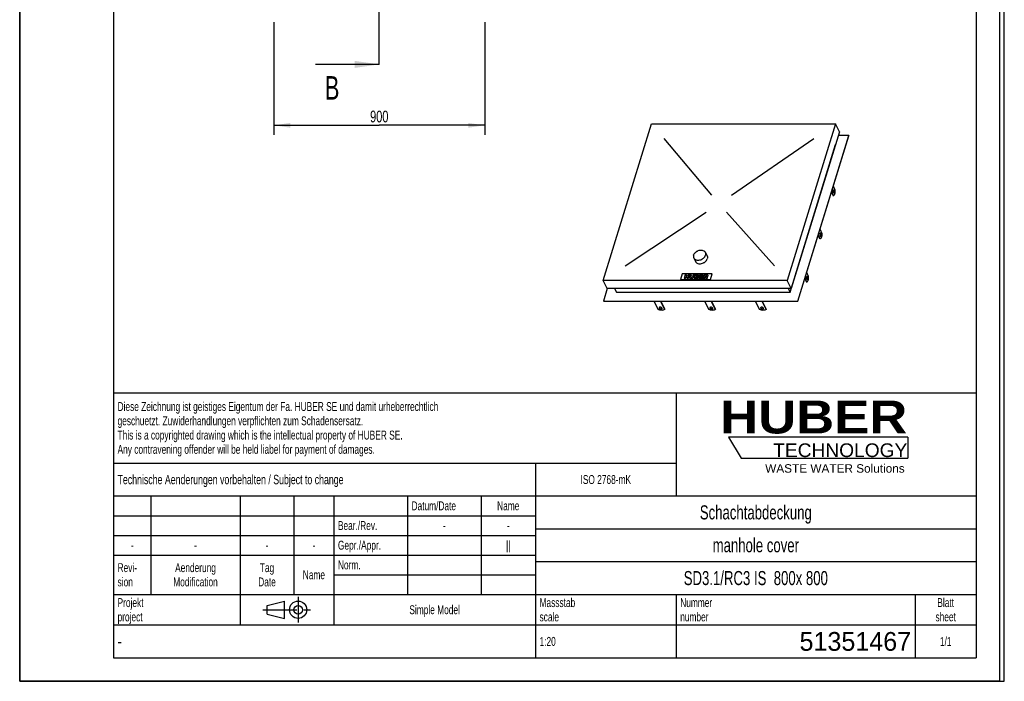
# Model space of a CAD drawing. Header units: millimetres. Extents: x 0 to 4200, y 0 to 5940.
# Tile 1 of 2: x 0 to 4200, y 0 to 2820. Entities that reach past the tile are written whole.
import ezdxf

# ---------------------------------------------------------------- set-up
doc = ezdxf.new("R2010")
doc.units = ezdxf.units.MM
doc.header["$LTSCALE"] = 387.2
doc.linetypes.add('CENTER', pattern=[0.6, 0.375, -0.075, 0.075, -0.075])
doc.linetypes.add('PHANTOM', pattern=[0.8, 0.45, -0.05, 0.1, -0.05, 0.1, -0.05])
doc.layers.get('0').update_dxf_attribs({"linetype": 'CONTINUOUS'})
for name, color, linetype in [('_2D-BEM', 7, 'CONTINUOUS'), ('_ACHSEN', 7, 'CONTINUOUS'), ('_KURVEN', 7, 'CONTINUOUS'), ('_ZEICHNUNGSELEM', 7, 'CONTINUOUS'), ('HATCHING_BL1', 7, 'CONTINUOUS'), ('HUBER_Logo_BL2', 7, 'CONTINUOUS')]:
    doc.layers.add(name, color=color, linetype=linetype)
doc.styles.get("Standard").update_dxf_attribs({"font": 'txt', "width": 0.7})
doc.styles.add('TEXTSTYLE_2', font='ariblk.ttf')
doc.styles.add('TEXTSTYLE_3', font='arial.ttf')
doc.styles.add('TEXTSTYLE_4', font='txt', dxfattribs={"width": 0.8})
doc.styles.add('TEXTSTYLE_5', font='txt')
doc.dimstyles.new('DIMSTYLE_1', dxfattribs={"dimtxt": 50, "dimasz": 70, "dimexe": 2, "dimexo": 1, "dimtad": 1, "dimdec": 1, "dimtxsty": 'Standard', "dimblk": '_FILLED', "dimblk1": '_FILLED', "dimblk2": '_FILLED', "dimcen": 0.09, "dimadec": 1, "dimazin": 2, "dimtp": 0.8, "dimtm": 0.8, "dimtfac": 1, "dimtdec": 1, "dimtofl": 0, "dimtmove": 0, "dimatfit": 3, "dimldrblk": '_FILLED', "dimfxl": 1, "dimtolj": 1, "dimarcsym": 0})
doc.dimstyles.get("Standard").update_dxf_attribs({"dimtxt": 50, "dimasz": 70, "dimexe": 2, "dimexo": 1, "dimtad": 1, "dimdec": 1, "dimtxsty": 'Standard', "dimblk": '_FILLED', "dimblk1": '_FILLED', "dimblk2": '_FILLED', "dimcen": 0.09, "dimadec": 1, "dimazin": 2, "dimtol": 1, "dimtp": 0.1, "dimtm": 0.1, "dimtfac": 1, "dimtdec": 1, "dimtofl": 0, "dimtmove": 0, "dimatfit": 3, "dimldrblk": '_FILLED', "dimfxl": 1, "dimtolj": 1, "dimarcsym": 0})

# ---------------------------------------------------------------- blocks, each defined once
blk = doc.blocks.new('HUBER_LOGO_BL2', base_point=(3411.6, 1009.5))
at = {"layer": 'HUBER_Logo_BL2', "color": 5, "linetype": 'Continuous'}
for p, q in [((3788.5, 1040.5), (3023.5, 1040.5)), ((3023.5, 1040.5), (3077.5, 950.5)), ((3788.5, 1040.5), (3788.5, 950.5)), ((3077.5, 950.5), (3788.5, 950.5))]:
    blk.add_line(p, q, dxfattribs=at)
at = {"layer": 'HUBER_Logo_BL2', "color": 2, "linetype": 'Continuous', "attachment_point": 3, "line_spacing_factor": 0.78}
for s, insert, char_height, width, style in [('HUBER\\P\\Farial.ttf;\\H58.5;TECHNOLOGY ', (3786.3, 1196.7), 140.4, 775.343, 'TEXTSTYLE_2'), ('WASTE WATER Solutions', (3775.2, 925.3), 36, 594.067, 'TEXTSTYLE_3')]:
    blk.add_mtext(s, dxfattribs=dict(at, insert=insert, char_height=char_height, width=width, style=style))
blk = doc.blocks.new('_FILLED')
at = {"color": 0, "linetype": 'ByBlock'}
blk.add_solid([(0, 0), (-1, 0.143), (-1, -0.143)], dxfattribs=at)
blk = doc.blocks.new('*D3')
at = {"layer": '_2D-BEM', "color": 2, "linetype": 'Continuous'}
for p, q in [((1083.8, 2809.6), (1083.8, 2329.9)), ((1983.8, 2809.6), (1983.8, 2329.9)), ((1083.8, 2369.9), (1533.8, 2369.9)), ((1983.8, 2369.9), (1533.8, 2369.9))]:
    blk.add_line(p, q, dxfattribs=at)
at = {"layer": '_2D-BEM', "color": 2, "linetype": 'Continuous', "xscale": 70, "yscale": 70, "zscale": 70, "rotation": 180}
blk.add_blockref('_FILLED', (1083.8, 2369.9), dxfattribs=at)
at = {"layer": '_2D-BEM', "color": 2, "linetype": 'Continuous', "xscale": 70, "yscale": 70, "zscale": 70}
blk.add_blockref('_FILLED', (1983.8, 2369.9), dxfattribs=at)
at = {"layer": '_2D-BEM', "color": 2, "linetype": 'Continuous', "insert": (1533.8, 2432.4), "char_height": 50, "width": 176.786, "attachment_point": 2, "line_spacing_factor": 0.9}
blk.add_mtext('900', dxfattribs=at)
blk = doc.blocks.new('PROJEKTIONSMETHODE_1_BL3', base_point=(1140, 305))
at = {"color": 2, "linetype": 'Continuous'}
for p, q in [((1055.7, 323.3), (1129, 341.7)), ((1129, 268.3), (1129, 341.7)), ((1055.7, 286.7), (1055.7, 323.3)), ((1055.7, 286.7), (1129, 268.3))]:
    blk.add_line(p, q, dxfattribs=at)
at = {"color": 2, "linetype": 'CENTER'}
for p, q in [((1187.7, 360), (1187.7, 250)), ((1037.3, 305), (1242.7, 305))]:
    blk.add_line(p, q, dxfattribs=at)
at = {"color": 2, "linetype": 'Continuous'}
for radius in [36.7, 18.3]:
    blk.add_circle((1187.7, 305), radius, dxfattribs=at)
blk = doc.blocks.new('*T9')
at = {"color": 3, "linetype": 'Continuous'}
for p, q in [((0, 0), (3680, 0)), ((0, 0), (0, -1130)), ((2400, 0), (2400, -440)), ((3680, 0), (3680, -1130)), ((0, -300), (2400, -300)), ((1800, -300), (1800, -1130)), ((0, -440), (3680, -440)), ((160, -440), (160, -860)), ((540, -440), (540, -990)), ((770, -440), (770, -860)), ((940, -440), (940, -990)), ((1254, -440), (1254, -860)), ((1568, -440), (1568, -860)), ((0, -524), (1800, -524)), ((1800, -580), (3680, -580)), ((0, -608), (1800, -608)), ((0, -692), (1800, -692)), ((1800, -720), (3680, -720)), ((940, -776), (1800, -776)), ((0, -860), (3680, -860)), ((2400, -860), (2400, -1130)), ((3420, -860), (3420, -1130)), ((0, -990), (3680, -990)), ((0, -1130), (3680, -1130))]:
    blk.add_line(p, q, dxfattribs=at)
at = {"layer": '_ZEICHNUNGSELEM', "color": 2, "linetype": 'Continuous', "line_spacing_factor": 0.96}
for s, insert, char_height, width, attachment_point in [('Diese Zeichnung ist geistiges Eigentum der Fa. HUBER SE und damit urheberrechtlich \\Pgeschuetzt. Zuwiderhandlungen verpflichten zum Schadensersatz.\\PThis is a copyrighted drawing which is the intellectual property of HUBER SE.\\PAny contravening offender will be held liabel for payment of damages.', (17.5, -39.8), 38, 4429.714, 1), ('Technische Aenderungen vorbehalten / Subject to change', (17.5, -350), 40, 3049.524, 1), ('ISO 2768-mK', (2100, -351), 38, 665.905, 2), ('Datum/Date', (1271.5, -463), 38, 584.476, 1), ('Name', (1684, -463), 38, 253.333, 2), ('Schachtabdeckung', (2740, -480), 60, 1360, 2), ('Bear./Rev.', (957.5, -547), 38, 544.667, 1), ('-', (1411, -547), 38, 68.762, 2), ('-', (1684, -547), 38, 68.762, 2), ('Gepr./Appr.', (957.5, -631), 38, 598.952, 1), ('||', (1684, -631), 38, 101.333, 2), ('manhole cover', (2740, -620), 60, 1128.571, 2), ('-', (80, -631), 38, 68.762, 2), ('-', (350, -631), 38, 68.762, 2), ('-', (655, -631), 38, 68.762, 2), ('-', (855, -631), 38, 68.762, 2), ('Revi-\\Psion', (17.5, -726.6), 38, 276.857, 1), ('Aenderung\\PModification', (350, -726.6), 38, 591.714, 2), ('Tag\\PDate', (655, -726.6), 38, 220.762, 2), ('Norm. ', (957.5, -715), 38, 351.048, 1), ('SD3.1/RC3 IS  800x 800', (2740, -760), 60, 2020, 2), ('Name', (855, -757), 38, 253.333, 2), ('Projekt\\Pproject', (17.5, -875.6), 38, 367.333, 1), ('Massstab\\Pscale', (1817.5, -875.6), 38, 448.762, 1), ('Nummer\\Pnumber', (2417.5, -875.6), 38, 372.762, 1), ('Blatt\\Psheet', (3550, -875.6), 38, 260.571, 2), ('Simple Model', (1370, -906), 38, 656.857, 2), ('1:20', (1817.5, -1041), 38, 204.476, 1), ('1/1', (3550, -1041), 38, 159.238, 2)]:
    blk.add_mtext(s, dxfattribs=dict(at, insert=insert, char_height=char_height, width=width, attachment_point=attachment_point))
for s, insert, char_height, width, attachment_point, style in [('51351467', (3402.5, -1020), 80, 1026.667, 3, 'TEXTSTYLE_5'), ('-', (17.5, -1035), 50, 36.667, 1, 'TEXTSTYLE_4')]:
    blk.add_mtext(s, dxfattribs=dict(at, insert=insert, char_height=char_height, width=width, attachment_point=attachment_point, style=style))
blk = doc.blocks.new('HATCHING_BL1', base_point=(1397.9, 3279.6))
at = {"layer": 'HATCHING_BL1', "color": 7, "linetype": 'PHANTOM'}
for p, q in [((1533.8, 3829.6), (1533.8, 3929.6)), ((1533.8, 2729.6), (1533.8, 3829.6)), ((1533.8, 2629.6), (1533.8, 2729.6))]:
    blk.add_line(p, q, dxfattribs=at)
at = {"layer": 'HATCHING_BL1', "color": 7, "linetype": 'Continuous', "char_height": 100, "width": 117.857, "attachment_point": 1, "line_spacing_factor": 0.9}
for insert in [(1301.3, 4079.6), (1301.3, 2579.6)]:
    blk.add_mtext('B', dxfattribs=dict(at, insert=insert))
at = {"layer": 'HATCHING_BL1', "color": 7, "linetype": 'Continuous'}
for points in [[(1533.8, 3929.6), (1262, 3929.6)], [(1533.8, 2629.6), (1262, 2629.6)]]:
    blk.add_leader(points, dimstyle='Standard', override={"dimasz": 105, "dimtad": 0}, dxfattribs=at)

msp = doc.modelspace()

# ---------------------------------------------------------------- linework, layer by layer
at = {"color": 7, "linetype": 'Continuous'}
for p, q in [((0, 0), (0, 5940)), ((0, 0), (0, 5940)), ((4200, 0), (4200, 5940)), ((4200, 0), (4200, 5940)), ((2489.2, 1708.93), (2695.44, 2376.32)), ((2695.44, 2376.32), (3480.18, 2376.32)), ((3480.18, 2376.32), (3273.94, 1708.93)), ((3496.96, 2342.13), (3480.18, 2376.32)), ((3496.96, 2342.13), (3290.72, 1674.74)), ((3318.56, 1620.92), (3536.42, 2325.91)), ((3319.17, 1619.67), (3537.03, 2324.67)), ((3536.42, 2325.91), (3491.94, 2325.91)), ((3536.42, 2325.91), (3537.03, 2324.67)), ((3285.97, 1658.52), (3480.59, 2288.31)), ((3480.43, 2288.64), (3480.59, 2288.31)), ((2505.97, 1674.74), (2489.2, 1708.93)), ((3273.94, 1708.93), (2489.2, 1708.93)), ((3290.72, 1674.74), (3273.94, 1708.93)), ((2506.24, 1674.74), (2489.61, 1620.92)), ((3290.72, 1674.74), (2505.97, 1674.74)), ((2537.48, 1674.74), (2545.44, 1658.52)), ((2545.44, 1658.52), (3285.97, 1658.52)), ((3278.01, 1674.74), (3285.97, 1658.52)), ((2489.61, 1620.92), (2490.22, 1619.67)), ((2489.61, 1620.92), (3318.56, 1620.92)), ((2490.22, 1619.67), (3319.17, 1619.67)), ((2723.14, 1584.25), (2705.75, 1619.67)), ((2733.38, 1619.67), (2750.77, 1584.25)), ((2734.64, 1619.67), (2751.25, 1585.81)), ((3156.04, 1584.25), (3138.65, 1619.67)), ((3166.28, 1619.67), (3183.67, 1584.25)), ((3167.53, 1619.67), (3184.15, 1585.81)), ((3318.56, 1620.92), (3319.17, 1619.67)), ((2750.77, 1584.25), (2751.25, 1585.81)), ((3183.67, 1584.25), (3184.15, 1585.81)), ((0, 0), (4200, 0)), ((0, 0), (4200, 0))]:
    msp.add_line(p, q, dxfattribs=at)
at = {"color": 3, "linetype": 'Continuous'}
for p, q in [((4180, 5900), (4180, 0)), ((0, 2970), (0, 0)), ((4180, 0), (0, 0))]:
    msp.add_line(p, q, dxfattribs=at)
at = {"color": 5, "linetype": 'Continuous'}
for p, q in [((400, 5800), (400, 100)), ((4080, 5800), (4080, 100)), ((400, 100), (4080, 100))]:
    msp.add_line(p, q, dxfattribs=at)
at = {"color": 7, "linetype": 'Continuous'}
for points, knots in [([(2750.77, 1584.25), (2749.14, 1583.15), (2745.08, 1581.55), (2738.21, 1580.88), (2730.66, 1581.72), (2725.61, 1583.24), (2723.14, 1584.25)], [0, 0, 0, 0, 0.2058635, 0.4489582, 0.7193202, 1, 1, 1, 1]), ([(2727.69, 1592.38), (2727.6, 1592.08), (2727.55, 1591.41), (2727.76, 1590.77), (2727.92, 1590.46)], [0, 0, 0, 0, 0.4740095, 1, 1, 1, 1]), ([(2739.89, 1590.46), (2739.65, 1590.95), (2738.91, 1591.9), (2737.39, 1593.03), (2735.52, 1593.91), (2733.49, 1594.44), (2731.51, 1594.57), (2729.75, 1594.27), (2728.37, 1593.57), (2727.82, 1592.78), (2727.69, 1592.38)], [0, 0, 0, 0, 0.1139078, 0.2474656, 0.393864, 0.5430021, 0.6841578, 0.8084916, 0.912072, 1, 1, 1, 1]), ([(2727.92, 1590.46), (2728.15, 1589.97), (2728.9, 1589.02), (2730.41, 1587.89), (2732.28, 1587.01), (2734.31, 1586.48), (2736.3, 1586.36), (2738.05, 1586.65), (2739.43, 1587.35), (2739.99, 1588.14), (2740.11, 1588.54)], [0, 0, 0, 0, 0.1139078, 0.2474656, 0.393864, 0.5430021, 0.6841578, 0.8084916, 0.912072, 1, 1, 1, 1]), ([(2728.09, 1593.12), (2728.09, 1593.03), (2728.14, 1592.65), (2728.27, 1592.29), (2728.4, 1592.03)], [0, 0, 0, 0, 0.2374645, 1, 1, 1, 1]), ([(2728.4, 1592.03), (2728.62, 1591.58), (2729.27, 1590.72), (2730.61, 1589.65), (2732.27, 1588.78), (2734.11, 1588.19), (2735.98, 1587.94), (2738.09, 1588.04), (2739.63, 1588.66), (2740.2, 1589.37)], [0, 0, 0, 0, 0.1102459, 0.2383707, 0.3792925, 0.525093, 0.6669184, 0.796672, 1, 1, 1, 1]), ([(2740.11, 1588.54), (2740.2, 1588.84), (2740.25, 1589.52), (2740.04, 1590.15), (2739.89, 1590.46)], [0, 0, 0, 0, 0.4740095, 1, 1, 1, 1]), ([(3183.67, 1584.25), (3182.04, 1583.15), (3177.97, 1581.55), (3171.11, 1580.88), (3163.56, 1581.72), (3158.51, 1583.24), (3156.04, 1584.25)], [0, 0, 0, 0, 0.2058635, 0.4489582, 0.7193202, 1, 1, 1, 1]), ([(3160.59, 1592.38), (3160.5, 1592.08), (3160.45, 1591.41), (3160.66, 1590.77), (3160.81, 1590.46)], [0, 0, 0, 0, 0.4740095, 1, 1, 1, 1]), ([(3172.79, 1590.46), (3172.55, 1590.95), (3171.8, 1591.9), (3170.29, 1593.03), (3168.42, 1593.91), (3166.39, 1594.44), (3164.4, 1594.57), (3162.65, 1594.27), (3161.27, 1593.57), (3160.71, 1592.78), (3160.59, 1592.38)], [0, 0, 0, 0, 0.1139078, 0.2474656, 0.393864, 0.5430021, 0.6841578, 0.8084916, 0.912072, 1, 1, 1, 1]), ([(3160.81, 1590.46), (3161.05, 1589.97), (3161.8, 1589.02), (3163.31, 1587.89), (3165.18, 1587.01), (3167.21, 1586.48), (3169.2, 1586.36), (3170.95, 1586.65), (3172.33, 1587.35), (3172.89, 1588.14), (3173.01, 1588.54)], [0, 0, 0, 0, 0.1139078, 0.2474656, 0.393864, 0.5430021, 0.6841578, 0.8084916, 0.912072, 1, 1, 1, 1]), ([(3160.98, 1593.12), (3160.99, 1593.03), (3161.04, 1592.65), (3161.17, 1592.29), (3161.3, 1592.03)], [0, 0, 0, 0, 0.2374645, 1, 1, 1, 1]), ([(3161.3, 1592.03), (3161.52, 1591.58), (3162.17, 1590.72), (3163.51, 1589.65), (3165.17, 1588.78), (3167.01, 1588.19), (3168.88, 1587.94), (3170.99, 1588.04), (3172.53, 1588.66), (3173.1, 1589.37)], [0, 0, 0, 0, 0.1102459, 0.2383707, 0.3792925, 0.525093, 0.6669184, 0.796672, 1, 1, 1, 1]), ([(3173.01, 1588.54), (3173.1, 1588.84), (3173.15, 1589.52), (3172.94, 1590.15), (3172.79, 1590.46)], [0, 0, 0, 0, 0.4740095, 1, 1, 1, 1])]:
    msp.add_open_spline(points, degree=3, knots=knots, dxfattribs=at)
at = {"layer": '_ACHSEN', "color": 7, "linetype": 'Continuous'}
for p, q in [((3479.17, 2093.41), (3470.82, 2110.42)), ((3462.85, 2084.61), (3470.07, 2069.91)), ((3463.56, 2086.92), (3471.91, 2069.91)), ((3471.91, 2069.91), (3470.07, 2069.91)), ((3413.18, 1885.83), (3405.96, 1900.53)), ((3415.02, 1885.83), (3406.67, 1902.84)), ((3413.94, 1926.34), (3422.28, 1909.33)), ((3415.02, 1885.83), (3413.18, 1885.83)), ((2924.59, 1828.64), (2932.22, 1813.1)), ((2875.22, 1804.41), (2882.84, 1788.87)), ((3365.4, 1725.24), (3357.05, 1742.25)), ((3349.08, 1716.45), (3356.29, 1701.74)), ((3349.79, 1718.75), (3358.14, 1701.74)), ((3358.14, 1701.74), (3356.29, 1701.74)), ((2939.59, 1584.25), (2922.2, 1619.67)), ((2949.83, 1619.67), (2967.22, 1584.25)), ((2951.09, 1619.67), (2967.7, 1585.81)), ((2967.22, 1584.25), (2967.7, 1585.81))]:
    msp.add_line(p, q, dxfattribs=at)
for points, knots in [([(3470.91, 2082.78), (3470.69, 2083.25), (3470.32, 2084.33), (3470.01, 2086.11), (3469.92, 2088.04), (3470.05, 2089.96), (3470.39, 2091.69), (3470.85, 2092.93), (3471.32, 2093.68), (3471.68, 2094.07), (3472.07, 2094.31), (3472.36, 2094.37), (3472.49, 2094.37)], [0, 0, 0, 0, 0.1234689, 0.2691155, 0.4261621, 0.5821151, 0.7246376, 0.8434609, 0.8921079, 0.933464, 0.9686066, 1, 1, 1, 1]), ([(3472.49, 2081.37), (3472.34, 2081.37), (3472.03, 2081.45), (3471.61, 2081.74), (3471.23, 2082.2), (3471.02, 2082.57), (3470.91, 2082.78)], [0, 0, 0, 0, 0.1954425, 0.4179158, 0.6840524, 1, 1, 1, 1]), ([(3471.57, 2093.93), (3471.63, 2093.87), (3471.89, 2093.58), (3472.09, 2093.24), (3472.22, 2092.97)], [0, 0, 0, 0, 0.2223708, 1, 1, 1, 1]), ([(3472.22, 2092.97), (3472.41, 2092.58), (3472.73, 2091.68), (3473.15, 2089.66), (3473.25, 2086.98), (3472.87, 2084.4), (3472.23, 2082.71), (3471.81, 2082.06), (3471.57, 2081.82)], [0, 0, 0, 0, 0.1126428, 0.2438456, 0.533087, 0.8035114, 0.9132559, 1, 1, 1, 1]), ([(3471.91, 2069.91), (3472.46, 2070.28), (3473.53, 2071.28), (3474.88, 2073.24), (3476.1, 2075.71), (3477.56, 2079.8), (3478.78, 2085.76), (3479.14, 2090.78), (3479.17, 2093.41)], [0, 0, 0, 0, 0.0786024, 0.1720083, 0.2809566, 0.4046124, 0.687756, 1, 1, 1, 1]), ([(3472.49, 2094.37), (3472.63, 2094.37), (3472.94, 2094.3), (3473.36, 2094.01), (3473.75, 2093.55), (3473.96, 2093.17), (3474.06, 2092.97)], [0, 0, 0, 0, 0.1954425, 0.4179158, 0.6840524, 1, 1, 1, 1]), ([(3474.06, 2092.97), (3474.29, 2092.5), (3474.66, 2091.42), (3474.96, 2089.64), (3475.06, 2087.71), (3474.93, 2085.79), (3474.58, 2084.06), (3474.12, 2082.82), (3473.65, 2082.07), (3473.29, 2081.68), (3472.9, 2081.43), (3472.62, 2081.37), (3472.49, 2081.37)], [0, 0, 0, 0, 0.1234689, 0.2691155, 0.4261621, 0.5821151, 0.7246376, 0.8434609, 0.8921079, 0.933464, 0.9686066, 1, 1, 1, 1]), ([(3415.6, 1910.29), (3415.47, 1910.29), (3415.19, 1910.23), (3414.8, 1909.98), (3414.44, 1909.59), (3413.97, 1908.85), (3413.51, 1907.61), (3413.16, 1905.88), (3413.03, 1903.96), (3413.13, 1902.03), (3413.43, 1900.25), (3413.8, 1899.17), (3414.03, 1898.7)], [0, 0, 0, 0, 0.0313934, 0.066536, 0.1078921, 0.1565391, 0.2753624, 0.4178849, 0.5738379, 0.7308845, 0.8765311, 1, 1, 1, 1]), ([(3414.03, 1898.7), (3414.13, 1898.49), (3414.34, 1898.12), (3414.73, 1897.66), (3415.15, 1897.36), (3415.46, 1897.29), (3415.6, 1897.29)], [0, 0, 0, 0, 0.3159476, 0.5820842, 0.8045575, 1, 1, 1, 1]), ([(3415.33, 1908.88), (3415.29, 1908.98), (3415.1, 1909.33), (3414.88, 1909.65), (3414.68, 1909.85)], [0, 0, 0, 0, 0.2786984, 1, 1, 1, 1]), ([(3414.68, 1897.74), (3414.92, 1897.98), (3415.34, 1898.62), (3415.99, 1900.31), (3416.37, 1902.9), (3416.27, 1905.58), (3415.85, 1907.6), (3415.53, 1908.49), (3415.33, 1908.88)], [0, 0, 0, 0, 0.0867441, 0.1964886, 0.466913, 0.7561544, 0.8873572, 1, 1, 1, 1]), ([(3422.28, 1909.33), (3422.26, 1906.7), (3421.9, 1901.68), (3420.67, 1895.72), (3419.21, 1891.62), (3417.99, 1889.15), (3416.64, 1887.2), (3415.57, 1886.2), (3415.02, 1885.83)], [0, 0, 0, 0, 0.312244, 0.5953876, 0.7190434, 0.8279917, 0.9213976, 1, 1, 1, 1]), ([(3417.18, 1908.88), (3417.07, 1909.09), (3416.86, 1909.47), (3416.48, 1909.93), (3416.06, 1910.22), (3415.75, 1910.29), (3415.6, 1910.29)], [0, 0, 0, 0, 0.3159476, 0.5820842, 0.8045575, 1, 1, 1, 1]), ([(3415.6, 1897.29), (3415.73, 1897.29), (3416.02, 1897.35), (3416.41, 1897.6), (3416.77, 1897.99), (3417.24, 1898.74), (3417.7, 1899.97), (3418.04, 1901.7), (3418.17, 1903.62), (3418.08, 1905.56), (3417.77, 1907.33), (3417.4, 1908.42), (3417.18, 1908.88)], [0, 0, 0, 0, 0.0313934, 0.066536, 0.1078921, 0.1565391, 0.2753624, 0.4178849, 0.5738379, 0.7308845, 0.8765311, 1, 1, 1, 1]), ([(2874.57, 1816.52), (2873.94, 1814.49), (2873.47, 1811.29), (2874.09, 1807.19), (2874.78, 1805.29), (2875.22, 1804.41)], [0, 0, 0, 0, 0.5161113, 0.7604342, 1, 1, 1, 1]), ([(2874.57, 1816.52), (2875.31, 1818.92), (2877.77, 1823.67), (2882.38, 1828.6), (2886.89, 1831.98), (2891.89, 1834.89), (2898.61, 1837.4), (2906.82, 1838.42), (2914.44, 1837.32), (2919.83, 1834.55), (2922.97, 1831.4), (2924.13, 1829.58), (2924.59, 1828.64)], [0, 0, 0, 0, 0.120885, 0.2529841, 0.3220667, 0.3920884, 0.5313656, 0.6645841, 0.7869655, 0.8972904, 0.9492145, 1, 1, 1, 1]), ([(2875.22, 1804.41), (2875.68, 1803.46), (2876.84, 1801.65), (2879.98, 1798.5), (2885.36, 1795.73), (2892.98, 1794.62), (2901.2, 1795.64), (2907.92, 1798.15), (2912.92, 1801.06), (2917.43, 1804.44), (2922.04, 1809.37), (2924.49, 1814.13), (2925.23, 1816.52)], [0, 0, 0, 0, 0.0507855, 0.1027096, 0.2130345, 0.3354159, 0.4686344, 0.6079116, 0.6779333, 0.7470159, 0.879115, 1, 1, 1, 1]), ([(2924.59, 1828.64), (2925.03, 1827.75), (2925.72, 1825.86), (2926.33, 1821.75), (2925.86, 1818.56), (2925.23, 1816.52)], [0, 0, 0, 0, 0.2395658, 0.4838887, 1, 1, 1, 1]), ([(2932.22, 1813.1), (2932.65, 1812.21), (2933.35, 1810.32), (2933.96, 1806.21), (2933.49, 1803.02), (2932.86, 1800.98)], [0, 0, 0, 0, 0.2395658, 0.4838887, 1, 1, 1, 1]), ([(2882.84, 1788.87), (2883.31, 1787.92), (2884.46, 1786.11), (2887.6, 1782.96), (2892.99, 1780.19), (2900.61, 1779.08), (2908.82, 1780.1), (2915.54, 1782.61), (2920.54, 1785.52), (2925.05, 1788.9), (2929.66, 1793.83), (2932.12, 1798.58), (2932.86, 1800.98)], [0, 0, 0, 0, 0.0507855, 0.1027096, 0.2130345, 0.3354159, 0.4686344, 0.6079116, 0.6779333, 0.7470159, 0.879115, 1, 1, 1, 1]), ([(3357.14, 1714.62), (3356.91, 1715.09), (3356.55, 1716.17), (3356.24, 1717.94), (3356.15, 1719.88), (3356.28, 1721.8), (3356.62, 1723.53), (3357.08, 1724.76), (3357.55, 1725.51), (3357.91, 1725.9), (3358.3, 1726.15), (3358.58, 1726.21), (3358.72, 1726.21)], [0, 0, 0, 0, 0.1234689, 0.2691155, 0.4261621, 0.5821151, 0.7246376, 0.8434609, 0.8921079, 0.933464, 0.9686066, 1, 1, 1, 1]), ([(3357.79, 1725.77), (3357.86, 1725.7), (3358.11, 1725.41), (3358.31, 1725.07), (3358.45, 1724.8)], [0, 0, 0, 0, 0.2223708, 1, 1, 1, 1]), ([(3358.45, 1724.8), (3358.64, 1724.41), (3358.96, 1723.52), (3359.38, 1721.5), (3359.48, 1718.82), (3359.1, 1716.23), (3358.46, 1714.54), (3358.03, 1713.9), (3357.8, 1713.66)], [0, 0, 0, 0, 0.1126428, 0.2438456, 0.533087, 0.8035114, 0.9132559, 1, 1, 1, 1]), ([(3358.14, 1701.74), (3358.69, 1702.11), (3359.75, 1703.12), (3361.11, 1705.07), (3362.32, 1707.54), (3363.79, 1711.64), (3365.01, 1717.6), (3365.37, 1722.61), (3365.4, 1725.24)], [0, 0, 0, 0, 0.0786024, 0.1720083, 0.2809566, 0.4046124, 0.687756, 1, 1, 1, 1]), ([(3358.72, 1726.21), (3358.86, 1726.21), (3359.17, 1726.14), (3359.59, 1725.84), (3359.97, 1725.39), (3360.19, 1725.01), (3360.29, 1724.8)], [0, 0, 0, 0, 0.1954425, 0.4179158, 0.6840524, 1, 1, 1, 1]), ([(3360.29, 1724.8), (3360.52, 1724.33), (3360.88, 1723.25), (3361.19, 1721.48), (3361.29, 1719.54), (3361.15, 1717.62), (3360.81, 1715.89), (3360.35, 1714.66), (3359.88, 1713.91), (3359.52, 1713.52), (3359.13, 1713.27), (3358.85, 1713.21), (3358.72, 1713.21)], [0, 0, 0, 0, 0.1234689, 0.2691155, 0.4261621, 0.5821151, 0.7246376, 0.8434609, 0.8921079, 0.933464, 0.9686066, 1, 1, 1, 1]), ([(3358.72, 1713.21), (3358.57, 1713.21), (3358.26, 1713.28), (3357.84, 1713.58), (3357.46, 1714.04), (3357.25, 1714.41), (3357.14, 1714.62)], [0, 0, 0, 0, 0.1954425, 0.4179158, 0.6840524, 1, 1, 1, 1]), ([(2967.22, 1584.25), (2965.59, 1583.15), (2961.52, 1581.55), (2954.66, 1580.88), (2947.11, 1581.72), (2942.06, 1583.24), (2939.59, 1584.25)], [0, 0, 0, 0, 0.2058635, 0.4489582, 0.7193202, 1, 1, 1, 1]), ([(2944.14, 1592.38), (2944.05, 1592.08), (2944, 1591.41), (2944.21, 1590.77), (2944.36, 1590.46)], [0, 0, 0, 0, 0.4740095, 1, 1, 1, 1]), ([(2956.34, 1590.46), (2956.1, 1590.95), (2955.35, 1591.9), (2953.84, 1593.03), (2951.97, 1593.91), (2949.94, 1594.44), (2947.95, 1594.57), (2946.2, 1594.27), (2944.82, 1593.57), (2944.27, 1592.78), (2944.14, 1592.38)], [0, 0, 0, 0, 0.1139078, 0.2474656, 0.393864, 0.5430021, 0.6841578, 0.8084916, 0.912072, 1, 1, 1, 1]), ([(2944.36, 1590.46), (2944.6, 1589.97), (2945.35, 1589.02), (2946.86, 1587.89), (2948.73, 1587.01), (2950.76, 1586.48), (2952.75, 1586.36), (2954.5, 1586.65), (2955.88, 1587.35), (2956.44, 1588.14), (2956.56, 1588.54)], [0, 0, 0, 0, 0.1139078, 0.2474656, 0.393864, 0.5430021, 0.6841578, 0.8084916, 0.912072, 1, 1, 1, 1]), ([(2944.54, 1593.12), (2944.54, 1593.03), (2944.59, 1592.65), (2944.72, 1592.29), (2944.85, 1592.03)], [0, 0, 0, 0, 0.2374645, 1, 1, 1, 1]), ([(2944.85, 1592.03), (2945.07, 1591.58), (2945.72, 1590.72), (2947.06, 1589.65), (2948.72, 1588.78), (2950.56, 1588.19), (2952.43, 1587.94), (2954.54, 1588.04), (2956.08, 1588.66), (2956.65, 1589.37)], [0, 0, 0, 0, 0.1102459, 0.2383707, 0.3792925, 0.525093, 0.6669184, 0.796672, 1, 1, 1, 1]), ([(2956.56, 1588.54), (2956.65, 1588.84), (2956.7, 1589.52), (2956.49, 1590.15), (2956.34, 1590.46)], [0, 0, 0, 0, 0.4740095, 1, 1, 1, 1])]:
    msp.add_open_spline(points, degree=3, knots=knots, dxfattribs=at)
at = {"layer": '_KURVEN', "color": 4, "linetype": 'Continuous'}
for p, q in [((2951.86, 2071.95), (2749.76, 2313.65)), ((3035.64, 2071.95), (3387.13, 2313.65)), ((2582.25, 1771.59), (2928.72, 1999.96)), ((3014.29, 1999.96), (3219.62, 1771.59)), ((2825.57, 1736.34), (2818.3, 1712.84)), ((2954.51, 1736.34), (2825.57, 1736.34)), ((2839.01, 1732.43), (2834.17, 1716.76)), ((2844.7, 1732.43), (2839.01, 1732.43)), ((2839.86, 1716.76), (2841.82, 1723.1)), ((2841.82, 1723.1), (2848.04, 1723.1)), ((2843, 1726.94), (2844.7, 1732.43)), ((2849.22, 1726.94), (2843, 1726.94)), ((2848.04, 1723.1), (2846.08, 1716.76)), ((2850.92, 1732.43), (2849.22, 1726.94)), ((2856.64, 1732.43), (2850.92, 1732.43)), ((2851.79, 1716.76), (2856.64, 1732.43)), ((2860.43, 1732.43), (2857.54, 1723.09)), ((2866.11, 1732.43), (2860.43, 1732.43)), ((2863.16, 1722.86), (2866.11, 1732.43)), ((2872.41, 1732.43), (2869.45, 1722.86)), ((2878.09, 1732.43), (2872.41, 1732.43)), ((2875.2, 1723.09), (2878.09, 1732.43)), ((2881.87, 1732.43), (2877.03, 1716.76)), ((2892.52, 1732.43), (2881.87, 1732.43)), ((2883.81, 1720.13), (2884.79, 1723.3)), ((2884.79, 1723.3), (2887.68, 1723.3)), ((2885.71, 1726.28), (2886.63, 1729.25)), ((2888.19, 1726.28), (2885.71, 1726.28)), ((2886.63, 1729.25), (2889.14, 1729.25)), ((2901.86, 1732.43), (2897.02, 1716.76)), ((2917.11, 1732.43), (2901.86, 1732.43)), ((2903.82, 1720.31), (2904.77, 1723.4)), ((2904.77, 1723.4), (2913.63, 1723.4)), ((2905.76, 1726.59), (2906.53, 1729.08)), ((2914.62, 1726.59), (2905.76, 1726.59)), ((2906.53, 1729.08), (2916.08, 1729.08)), ((2913.63, 1723.4), (2914.62, 1726.59)), ((2920.53, 1732.43), (2915.69, 1716.76)), ((2916.08, 1729.08), (2917.11, 1732.43)), ((2930.02, 1732.43), (2920.53, 1732.43)), ((2921.41, 1716.76), (2923.37, 1723.12)), ((2923.37, 1723.12), (2923.88, 1723.12)), ((2924.29, 1726.08), (2925.27, 1729.26)), ((2926.69, 1726.08), (2924.29, 1726.08)), ((2925.27, 1729.26), (2927.77, 1729.26)), ((2947.25, 1712.84), (2954.51, 1736.34)), ((2818.3, 1712.84), (2947.25, 1712.84)), ((2834.17, 1716.76), (2839.86, 1716.76)), ((2846.08, 1716.76), (2851.79, 1716.76)), ((2877.03, 1716.76), (2886.85, 1716.76)), ((2886.71, 1720.13), (2883.81, 1720.13)), ((2897.02, 1716.76), (2912.55, 1716.76)), ((2913.65, 1720.31), (2903.82, 1720.31)), ((2912.55, 1716.76), (2913.65, 1720.31)), ((2915.69, 1716.76), (2921.41, 1716.76)), ((2925.82, 1721.55), (2927.38, 1716.76)), ((2927.38, 1716.76), (2933.81, 1716.76)), ((2933.81, 1716.76), (2932.45, 1721.29))]:
    msp.add_line(p, q, dxfattribs=at)
for points in [[(2857.25, 1720.44), (2857.21, 1721.44), (2857.31, 1722.32), (2857.54, 1723.09)], [(2863.16, 1722.86), (2862.89, 1722.01), (2862.96, 1721.34), (2863.37, 1720.86)], [(2867.99, 1720.85), (2868.69, 1721.32), (2869.18, 1722), (2869.45, 1722.86)], [(2875.2, 1723.09), (2874.91, 1722.16), (2874.47, 1721.29), (2873.88, 1720.47)], [(2889.63, 1722.87), (2889.32, 1723.15), (2888.67, 1723.3), (2887.68, 1723.3)], [(2888.19, 1726.28), (2889.07, 1726.28), (2889.72, 1726.41), (2890.15, 1726.67)], [(2890.83, 1728.87), (2890.56, 1729.12), (2890, 1729.25), (2889.14, 1729.25)], [(2889.89, 1721.76), (2890.04, 1722.22), (2889.95, 1722.59), (2889.63, 1722.87)], [(2890.15, 1726.67), (2890.58, 1726.92), (2890.88, 1727.31), (2891.03, 1727.8)], [(2891.03, 1727.8), (2891.17, 1728.25), (2891.11, 1728.61), (2890.83, 1728.87)], [(2892.52, 1732.43), (2894.3, 1732.43), (2895.54, 1732.05), (2896.26, 1731.3)], [(2895.08, 1726.14), (2894.49, 1725.69), (2893.72, 1725.35), (2892.77, 1725.1)], [(2892.77, 1725.1), (2894, 1724.82), (2894.83, 1724.36), (2895.25, 1723.7)], [(2896.83, 1728.53), (2896.55, 1727.6), (2895.96, 1726.8), (2895.08, 1726.14)], [(2895.25, 1723.7), (2895.68, 1723.03), (2895.74, 1722.21), (2895.43, 1721.22)], [(2896.26, 1731.3), (2896.98, 1730.56), (2897.17, 1729.63), (2896.83, 1728.53)], [(2925.15, 1722.75), (2924.82, 1722.99), (2924.39, 1723.12), (2923.88, 1723.12)], [(2925.82, 1721.55), (2925.61, 1722.17), (2925.4, 1722.56), (2925.15, 1722.75)], [(2926.69, 1726.08), (2926.94, 1726.08), (2927.46, 1726.14), (2928.26, 1726.29)], [(2929.77, 1728.85), (2929.48, 1729.12), (2928.8, 1729.26), (2927.77, 1729.26)], [(2928.26, 1726.29), (2928.66, 1726.36), (2929.01, 1726.52), (2929.33, 1726.78)], [(2929.33, 1726.78), (2929.65, 1727.04), (2929.87, 1727.35), (2929.98, 1727.69)], [(2929.98, 1727.69), (2930.13, 1728.19), (2930.06, 1728.58), (2929.77, 1728.85)], [(2932.18, 1724.29), (2931.62, 1724.04), (2930.9, 1723.83), (2929.99, 1723.67)], [(2929.99, 1723.67), (2930.61, 1723.47), (2931.05, 1723.28), (2931.3, 1723.09)], [(2930.02, 1732.43), (2931.78, 1732.43), (2933.08, 1732.3), (2933.93, 1732.04)], [(2931.3, 1723.09), (2931.47, 1722.96), (2931.69, 1722.69), (2931.95, 1722.26)], [(2931.95, 1722.26), (2932.22, 1721.85), (2932.38, 1721.53), (2932.45, 1721.29)], [(2934.45, 1725.82), (2933.83, 1725.19), (2933.07, 1724.68), (2932.18, 1724.29)], [(2933.93, 1732.04), (2934.78, 1731.78), (2935.38, 1731.3), (2935.74, 1730.61)], [(2935.81, 1728.08), (2935.54, 1727.2), (2935.08, 1726.45), (2934.45, 1725.82)], [(2935.74, 1730.61), (2936.09, 1729.91), (2936.12, 1729.07), (2935.81, 1728.08)], [(2857.91, 1718.63), (2857.49, 1719.22), (2857.28, 1719.82), (2857.25, 1720.44)], [(2859.44, 1717.28), (2858.83, 1717.6), (2858.31, 1718.05), (2857.91, 1718.63)], [(2861.9, 1716.65), (2860.88, 1716.76), (2860.05, 1716.96), (2859.44, 1717.28)], [(2864.79, 1716.49), (2863.89, 1716.49), (2862.92, 1716.55), (2861.9, 1716.65)], [(2863.37, 1720.86), (2863.77, 1720.38), (2864.48, 1720.15), (2865.47, 1720.15)], [(2868.93, 1717.02), (2867.73, 1716.67), (2866.34, 1716.49), (2864.79, 1716.49)], [(2865.47, 1720.15), (2866.45, 1720.15), (2867.29, 1720.38), (2867.99, 1720.85)], [(2871.61, 1718.31), (2870.69, 1717.69), (2869.81, 1717.26), (2868.93, 1717.02)], [(2873.88, 1720.47), (2873.28, 1719.64), (2872.53, 1718.93), (2871.61, 1718.31)], [(2886.71, 1720.13), (2887.69, 1720.13), (2888.43, 1720.26), (2888.92, 1720.56)], [(2889.47, 1716.97), (2888.14, 1716.82), (2887.27, 1716.76), (2886.85, 1716.76)], [(2888.92, 1720.56), (2889.42, 1720.86), (2889.74, 1721.26), (2889.89, 1721.76)], [(2891.79, 1717.49), (2891.24, 1717.25), (2890.46, 1717.08), (2889.47, 1716.97)], [(2894.09, 1719.03), (2893.43, 1718.37), (2892.67, 1717.86), (2891.79, 1717.49)], [(2895.43, 1721.22), (2895.18, 1720.4), (2894.73, 1719.67), (2894.09, 1719.03)]]:
    msp.add_open_spline(points, degree=3, dxfattribs=at)

# ---------------------------------------------------------------- block references
msp.add_blockref('*T9', (400, 1230))
at = {"color": 2, "linetype": 'Continuous'}
msp.add_blockref('PROJEKTIONSMETHODE_1_BL3', (1140, 305), dxfattribs=at)
at = {"layer": 'HATCHING_BL1'}
msp.add_blockref('HATCHING_BL1', (1397.91, 3279.58), dxfattribs=at)
at = {"layer": 'HUBER_Logo_BL2'}
msp.add_blockref('HUBER_LOGO_BL2', (3411.59, 1009.55), dxfattribs=at)

# ---------------------------------------------------------------- dimensions: what is measured, and where the dimension line sits
at = {"layer": '_2D-BEM', "color": 2, "linetype": 'Continuous'}
dim = msp.add_linear_dim(base=(1983.83, 2369.93), p1=(1083.83, 2810.58), p2=(1983.83, 2810.58), dimstyle='DIMSTYLE_1', dxfattribs=at)
dim.commit()
dim.dimension.update_dxf_attribs({"geometry": '*D3', "text_midpoint": (1526.69, 2369.93), "dimtype": 160})

doc.saveas('drawing.dxf')
